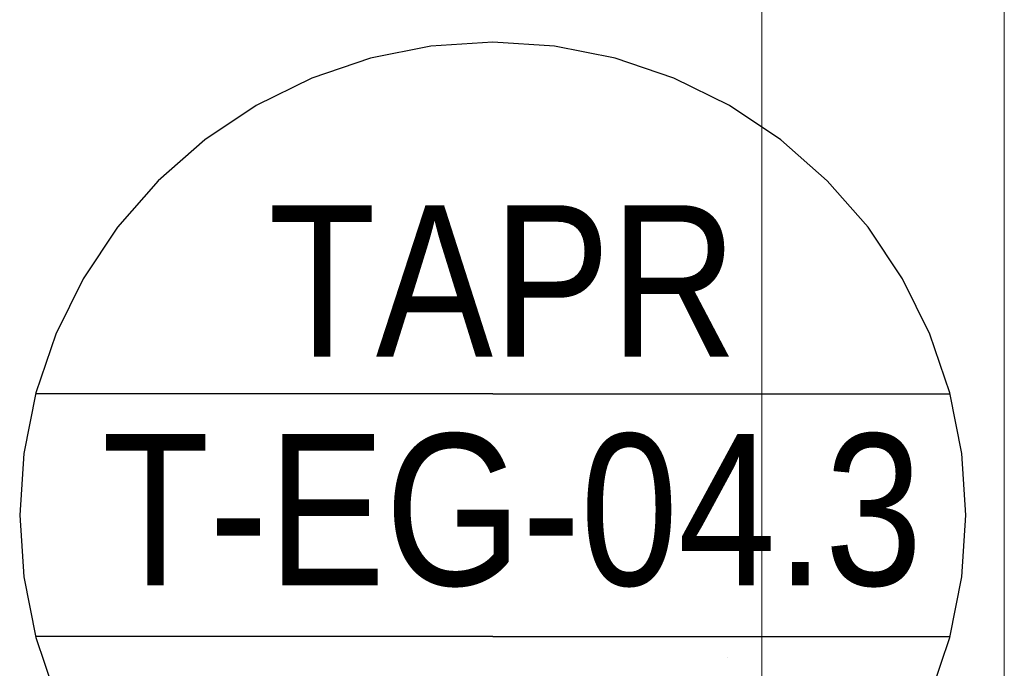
# Model space of a CAD drawing. Extents: x -297 to 573, y -46 to 548.
# Tile 74 of 256: x 81 to 97, y 209 to 220. Entities that reach past the tile are written whole.
import ezdxf
from ezdxf.lldxf.tags import DXFTag

# ---------------------------------------------------------------- set-up
doc = ezdxf.new("R2010")
doc.units = 0
doc.layers.get('0').update_dxf_attribs({"lineweight": 35})
for name, color, linetype, lineweight in [('5_EG-BESTAND', 7, 'Continuous', 25), ('5_EG-NEU', 7, 'Continuous', 25), ('5_EG-TÜRSTEMPEL', 7, 'Continuous', 25)]:
    doc.layers.add(name, color=color, linetype=linetype, lineweight=lineweight)
doc.styles.get("Standard").update_dxf_attribs({"font": 'arial.ttf'})
tags = doc.linetypes.add('ALL_S14', pattern=[0.002, 0.001, -0.001]).pattern_tags.tags
tags[6:7] = [DXFTag(74, 4), DXFTag(75, 0), DXFTag(340, '0'), DXFTag(46, 1.0), DXFTag(50, 0.0), DXFTag(44, 0.0), DXFTag(45, 0.0)]
tags[4:5] = [DXFTag(74, 4), DXFTag(75, 0), DXFTag(340, '0'), DXFTag(46, 1.0), DXFTag(50, 0.0), DXFTag(44, 0.0), DXFTag(45, 0.0)]

# ---------------------------------------------------------------- blocks, each defined once
blk = doc.blocks.new('Referenz-A07ALD4Q1N', base_point=(-101.907, -12.836))
at = {"layer": '5_EG-BESTAND', "color": 0, "linetype": 'ALL_S14', "lineweight": 13, "ltscale": 0.13}
for p, q in [((93.455, 32.047), (93.455, 233.959)), ((97.455, 32.004), (97.455, 233.959))]:
    blk.add_line(p, q, dxfattribs=at)
at = {"layer": '5_EG-NEU', "color": 0, "lineweight": 13}
blk.add_line((92.889, 209.11), (92.889, 209.11), dxfattribs=at)
at = {"layer": '5_EG-TÜRSTEMPEL', "color": 0, "lineweight": -2}
for p, q in [((88.002, 219.197), (87.002, 218.998)), ((89.021, 219.263), (88.002, 219.197)), ((90.039, 219.197), (89.021, 219.263)), ((91.039, 218.998), (90.039, 219.197)), ((87.002, 218.998), (86.036, 218.67)), ((92.005, 218.67), (91.039, 218.998)), ((86.036, 218.67), (85.121, 218.218)), ((92.921, 218.218), (92.005, 218.67)), ((85.121, 218.218), (84.272, 217.651)), ((93.769, 217.651), (92.921, 218.218)), ((84.272, 217.651), (83.505, 216.979)), ((94.536, 216.979), (93.769, 217.651)), ((83.505, 216.979), (82.832, 216.212)), ((95.209, 216.212), (94.536, 216.979)), ((82.832, 216.212), (82.266, 215.363)), ((95.776, 215.363), (95.209, 216.212)), ((82.266, 215.363), (81.814, 214.448)), ((96.227, 214.448), (95.776, 215.363)), ((81.814, 214.448), (81.486, 213.482)), ((96.555, 213.482), (96.227, 214.448)), ((81.486, 213.482), (81.287, 212.481)), ((96.754, 212.481), (96.555, 213.482)), ((89.021, 213.463), (81.481, 213.463)), ((89.021, 213.463), (96.56, 213.463)), ((81.287, 212.481), (81.221, 211.463)), ((96.821, 211.463), (96.754, 212.481)), ((81.221, 211.463), (81.287, 210.445)), ((96.754, 210.445), (96.821, 211.463)), ((81.287, 210.445), (81.486, 209.445)), ((96.555, 209.445), (96.754, 210.445)), ((89.021, 209.463), (81.481, 209.463)), ((81.486, 209.445), (81.814, 208.478)), ((89.021, 209.463), (96.56, 209.463)), ((96.227, 208.478), (96.555, 209.445))]:
    blk.add_line(p, q, dxfattribs=at)
at = {"layer": '5_EG-TÜRSTEMPEL', "color": 0, "lineweight": -2, "char_height": 2.5, "attachment_point": 1}
for s, insert in [('{\\W0.83;\\fArial;TAPR}', (85.321, 216.575)), ('{\\W0.83;\\fArial;T-EG-04.3}', (82.576, 212.804))]:
    blk.add_mtext(s, dxfattribs=dict(at, insert=insert))

msp = doc.modelspace()

# ---------------------------------------------------------------- block references
at = {"color": 251, "lineweight": 25, "ltscale": 0.25, "true_color": 0x585858}
msp.add_blockref('Referenz-A07ALD4Q1N', (-101.907, -12.836), dxfattribs=at)

doc.saveas('drawing.dxf')
